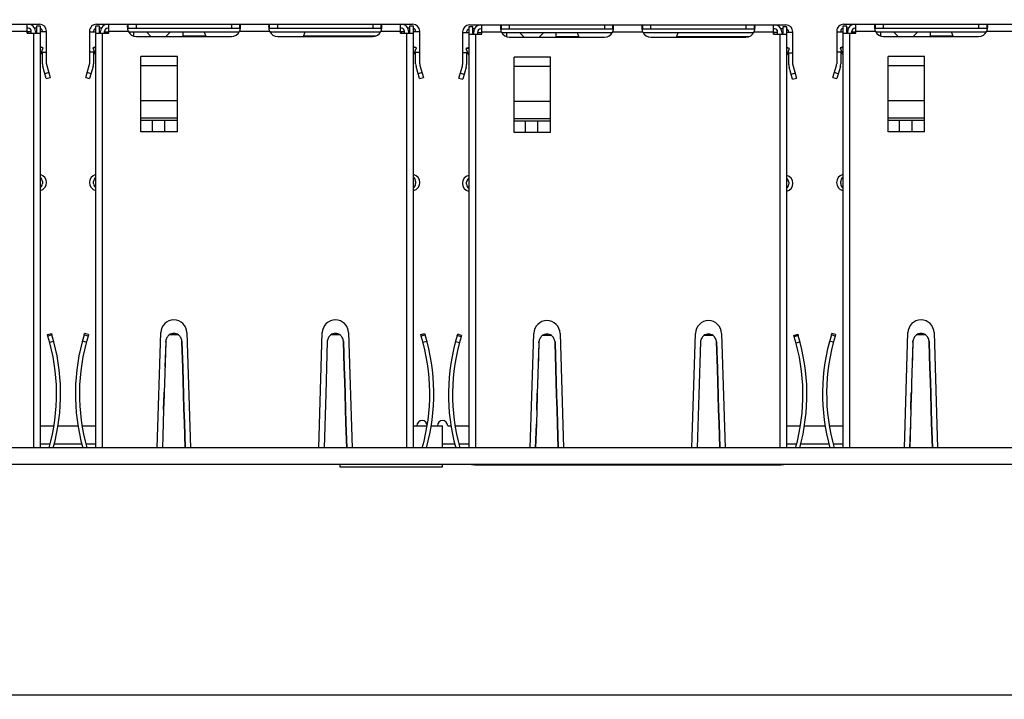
# Model space of a CAD drawing. Header units: millimetres. Extents: x 104 to 359, y 60 to 267.
# Tile 7 of 19: x 188 to 220, y 111 to 133. Entities that reach past the tile are written whole.
import ezdxf

# ---------------------------------------------------------------- set-up
doc = ezdxf.new("R2010")
doc.units = ezdxf.units.MM
doc.header["$LTSCALE"] = 23.1
doc.header["$PDMODE"] = 3
doc.header["$PDSIZE"] = 8
doc.layers.get('0').update_dxf_attribs({"linetype": 'CONTINUOUS'})
doc.layers.get('Defpoints').update_dxf_attribs({"linetype": 'CONTINUOUS'})
doc.layers.add('20_ALL_FEATURES', color=7, linetype='CONTINUOUS')
doc.layers.add('51__DRAFT_DIMS', color=7, linetype='CONTINUOUS')
doc.styles.get("Standard").update_dxf_attribs({"font": 'simfang.ttf'})
doc.dimstyles.new('DIMSTYLE_1', dxfattribs={"dimtxt": 3, "dimasz": 3, "dimexe": 2.5, "dimexo": 0.5, "dimgap": 0.75, "dimtad": 1, "dimdec": 1, "dimlfac": 1.5, "dimdsep": 46, "dimtxsty": 'STANDARD', "dimblk": '_FILLED', "dimblk1": '_FILLED', "dimblk2": '_FILLED', "dimcen": 0.09, "dimclrt": 3, "dimazin": 2, "dimtp": 0.3, "dimtm": 0.3, "dimtfac": 1, "dimtdec": 1, "dimtofl": 0, "dimtmove": 0, "dimatfit": 3, "dimldrblk": '_FILLED', "dimfxl": 1, "dimtolj": 1, "dimarcsym": 0})
doc.dimstyles.new('DIMSTYLE_2', dxfattribs={"dimtxt": 3, "dimasz": 3, "dimexe": 2.5, "dimexo": 0.5, "dimgap": 0.75, "dimtad": 1, "dimdec": 1, "dimlfac": 1.5, "dimdsep": 46, "dimtxsty": 'STANDARD', "dimblk": '_FILLED', "dimblk1": '_FILLED', "dimblk2": '_FILLED', "dimcen": 0.09, "dimclrt": 3, "dimazin": 2, "dimtp": 0.5, "dimtm": 0.5, "dimtfac": 1, "dimtdec": 1, "dimtofl": 0, "dimtmove": 0, "dimatfit": 3, "dimldrblk": '_FILLED', "dimfxl": 1, "dimtolj": 1, "dimarcsym": 0})

# ---------------------------------------------------------------- blocks, each defined once
blk = doc.blocks.new('_FILLED')
at = {"color": 0, "linetype": 'ByBlock'}
blk.add_solid([(0, 0), (-1, 0.167), (-1, -0.167)], dxfattribs=at)
blk = doc.blocks.new('*D1')
at = {"layer": '51__DRAFT_DIMS', "color": 0, "lineweight": -2}
for p, q in [((236.27, 149.732), (236.27, 101.198)), ((165.83, 110.852), (165.83, 101.198)), ((168.83, 103.698), (233.27, 103.698))]:
    blk.add_line(p, q, dxfattribs=at)
at = {"layer": 'Defpoints', "color": 0}
for p in [(236.27, 150.232), (165.83, 111.352), (236.27, 103.698)]:
    blk.add_point(p, dxfattribs=at)
at = {"layer": '51__DRAFT_DIMS', "color": 0, "linetype": 'ByBlock', "lineweight": -2, "xscale": 3, "yscale": 3, "zscale": 3}
for p, rotation in [((165.83, 103.698), 179.9999942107), ((236.27, 103.698), 359.9999942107)]:
    blk.add_blockref('_FILLED', p, dxfattribs=dict(at, rotation=rotation))
at = {"layer": '51__DRAFT_DIMS', "color": 3, "insert": (201.138, 108.448), "char_height": 3, "attachment_point": 2, "rotation": 360, "line_spacing_factor": 0.9}
blk.add_mtext('\\A1;\\A1;{\\fFZLanTingHei-R-GBK|b0|i0|c134|p2;\\H1.333333x;\\C0;105.7}', dxfattribs=at)
blk = doc.blocks.new('*D2')
at = {"layer": '51__DRAFT_DIMS', "color": 0, "lineweight": -2}
for p, q in [((236.27, 149.732), (236.27, 94.572)), ((162.17, 123.294), (162.17, 94.572)), ((165.17, 97.072), (233.27, 97.072))]:
    blk.add_line(p, q, dxfattribs=at)
at = {"layer": 'Defpoints', "color": 0}
for p in [(236.27, 150.232), (162.17, 123.794), (236.27, 97.072)]:
    blk.add_point(p, dxfattribs=at)
at = {"layer": '51__DRAFT_DIMS', "color": 0, "linetype": 'ByBlock', "lineweight": -2, "xscale": 3, "yscale": 3, "zscale": 3}
for p, rotation in [((162.17, 97.072), 179.9999942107), ((236.27, 97.072), 359.9999942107)]:
    blk.add_blockref('_FILLED', p, dxfattribs=dict(at, rotation=rotation))
at = {"layer": '51__DRAFT_DIMS', "color": 3, "insert": (199.209, 101.822), "char_height": 3, "attachment_point": 2, "rotation": 360, "line_spacing_factor": 0.9}
blk.add_mtext('\\A1;\\A1;{\\fFZLanTingHei-R-GBK|b0|i0|c134|p2;\\H1.333333x;\\C0;111.1}', dxfattribs=at)
blk = doc.blocks.new('*D3')
at = {"layer": '51__DRAFT_DIMS', "color": 0, "lineweight": -2}
for p, q in [((162.17, 123.294), (162.17, 87.538)), ((246.374, 118.376), (246.374, 87.538)), ((165.17, 90.038), (243.374, 90.038))]:
    blk.add_line(p, q, dxfattribs=at)
at = {"layer": 'Defpoints', "color": 0}
for p in [(162.17, 123.794), (246.374, 118.876), (246.374, 90.038)]:
    blk.add_point(p, dxfattribs=at)
at = {"layer": '51__DRAFT_DIMS', "color": 0, "linetype": 'ByBlock', "lineweight": -2, "xscale": 3, "yscale": 3, "zscale": 3}
for p, rotation in [((162.17, 90.038), 179.9999942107), ((246.374, 90.038), 359.9999942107)]:
    blk.add_blockref('_FILLED', p, dxfattribs=dict(at, rotation=rotation))
at = {"layer": '51__DRAFT_DIMS', "color": 3, "insert": (204.348, 94.788), "char_height": 3, "attachment_point": 2, "rotation": 360, "line_spacing_factor": 0.9}
blk.add_mtext('\\A1;\\A1;{\\fFZLanTingHei-R-GBK|b0|i0|c134|p2;\\H1.333333x;\\C0;126.3}', dxfattribs=at)
blk = doc.blocks.new('*D6')
at = {"layer": '51__DRAFT_DIMS', "color": 0, "lineweight": -2}
for p, q in [((224.258, 231.672), (258.414, 231.672)), ((255.914, 228.672), (255.914, 114.018)), ((166.864, 111.018), (258.414, 111.018))]:
    blk.add_line(p, q, dxfattribs=at)
at = {"layer": 'Defpoints', "color": 0}
for p in [(223.758, 231.672), (166.364, 111.018), (255.914, 111.018)]:
    blk.add_point(p, dxfattribs=at)
at = {"layer": '51__DRAFT_DIMS', "color": 0, "linetype": 'ByBlock', "lineweight": -2, "xscale": 3, "yscale": 3, "zscale": 3}
for p, rotation in [((255.914, 231.672), 89.99999421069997), ((255.914, 111.018), 269.9999942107)]:
    blk.add_blockref('_FILLED', p, dxfattribs=dict(at, rotation=rotation))
at = {"layer": '51__DRAFT_DIMS', "color": 3, "insert": (251.164, 171.339), "char_height": 3, "attachment_point": 2, "rotation": 90, "line_spacing_factor": 0.9}
blk.add_mtext('\\A1;\\A1;{\\fFZLanTingHei-R-GBK|b0|i0|c134|p2;\\H1.333333x;\\C0;181}', dxfattribs=at)

msp = doc.modelspace()

# ---------------------------------------------------------------- linework, layer by layer
at = {"layer": '20_ALL_FEATURES', "color": 0}
for p, q in [((177.8683, 133.1561), (188.3016, 133.1561)), ((187.9016, 132.8561), (187.9016, 133.1561)), ((187.9349, 133.0227), (187.9016, 133.0227)), ((188.2016, 133.0227), (188.1455, 133.0227)), ((188.3349, 133.0961), (188.2016, 133.0961)), ((188.2016, 133.0961), (188.2016, 132.8561)), ((188.3349, 119.1715), (188.3349, 133.0961)), ((190.2888, 133.0961), (190.1555, 133.0961)), ((190.1555, 133.0961), (190.1555, 119.1715)), ((190.1888, 133.1561), (200.6221, 133.1561)), ((190.2888, 132.8561), (190.2888, 133.0961)), ((190.3449, 133.0227), (190.2888, 133.0227)), ((190.5888, 133.0227), (190.5555, 133.0227)), ((190.5888, 132.8561), (190.5888, 133.1561)), ((191.236, 133.0227), (191.236, 133.1561)), ((191.236, 133.0227), (194.9083, 133.0227)), ((191.5055, 133.0227), (191.5055, 133.1561)), ((194.6388, 133.1561), (194.6388, 133.0227)), ((194.9083, 133.1561), (194.9083, 133.0227)), ((195.9026, 133.0227), (195.9026, 133.1561)), ((195.9026, 133.0227), (199.575, 133.0227)), ((196.1721, 133.0227), (196.1721, 133.1561)), ((199.3055, 133.1561), (199.3055, 133.0227)), ((199.575, 133.1561), (199.575, 133.0227)), ((200.2221, 132.8561), (200.2221, 133.1561)), ((200.2555, 133.0227), (200.2221, 133.0227)), ((200.5221, 133.0227), (200.466, 133.0227)), ((200.6555, 133.0961), (200.5221, 133.0961)), ((200.5221, 133.0961), (200.5221, 132.8561)), ((200.6555, 119.1715), (200.6555, 133.0961)), ((202.6058, 133.0726), (202.4724, 133.0726)), ((202.4724, 133.0726), (202.4724, 119.1715)), ((202.5058, 133.1325), (212.9391, 133.1325)), ((202.6058, 132.8326), (202.6058, 133.0726)), ((202.6619, 132.9992), (202.6058, 132.9992)), ((202.9058, 132.9992), (202.8724, 132.9992)), ((202.9058, 132.8326), (202.9058, 133.1325)), ((203.5529, 132.9992), (203.5529, 133.1325)), ((203.5529, 132.9992), (207.2253, 132.9992)), ((203.8224, 132.9992), (203.8224, 133.1325)), ((206.9558, 133.1325), (206.9558, 132.9992)), ((207.2253, 133.1325), (207.2253, 132.9992)), ((208.2196, 132.9992), (208.2196, 133.1325)), ((208.2196, 132.9992), (211.8919, 132.9992)), ((208.4891, 132.9992), (208.4891, 133.1325)), ((211.6224, 133.1325), (211.6224, 132.9992)), ((211.8919, 133.1325), (211.8919, 132.9992)), ((212.5391, 132.8326), (212.5391, 133.1325)), ((212.5724, 132.9992), (212.5391, 132.9992)), ((212.8391, 132.9992), (212.783, 132.9992)), ((212.9724, 133.0726), (212.8391, 133.0726)), ((212.8391, 133.0726), (212.8391, 132.8326)), ((212.9724, 119.1715), (212.9724, 133.0726)), ((214.9547, 133.0961), (214.8214, 133.0961)), ((214.8214, 133.0961), (214.8214, 119.1715)), ((214.8547, 133.1561), (225.2881, 133.1561)), ((214.9547, 132.8561), (214.9547, 133.0961)), ((215.0109, 133.0227), (214.9547, 133.0227)), ((215.2547, 133.0227), (215.2214, 133.0227)), ((215.2547, 132.8561), (215.2547, 133.1561)), ((215.9019, 133.0227), (215.9019, 133.1561)), ((215.9019, 133.0227), (219.5743, 133.0227)), ((216.1714, 133.0227), (216.1714, 133.1561)), ((219.3047, 133.1561), (219.3047, 133.0227)), ((219.5743, 133.1561), (219.5743, 133.0227)), ((187.2553, 132.9227), (187.9016, 132.9227)), ((187.9016, 132.9061), (187.9416, 132.9061)), ((188.0349, 132.9028), (187.9016, 132.9028)), ((187.9016, 132.8561), (188.3349, 132.8561)), ((188.0349, 132.8561), (188.0349, 132.9227)), ((188.1016, 132.8561), (188.1016, 119.1715)), ((188.1683, 132.9227), (188.1683, 132.8561)), ((188.2016, 132.9028), (188.1683, 132.9028)), ((188.5349, 132.9028), (188.3349, 132.9028)), ((188.4016, 132.9028), (188.4016, 132.9227)), ((188.5349, 131.8536), (188.5349, 132.9227)), ((189.9555, 132.9227), (189.9555, 131.8536)), ((189.9555, 132.9028), (190.1555, 132.9028)), ((190.0888, 132.9227), (190.0888, 132.9028)), ((190.1555, 132.8561), (190.5888, 132.8561)), ((190.2888, 132.9028), (190.3221, 132.9028)), ((190.3221, 132.8561), (190.3221, 132.9227)), ((190.3888, 119.1715), (190.3888, 132.8561)), ((190.4555, 132.8561), (190.4555, 132.9227)), ((190.4555, 132.9028), (190.5888, 132.9028)), ((190.5888, 132.9227), (191.2351, 132.9227)), ((191.2442, 132.9061), (194.9001, 132.9061)), ((191.3981, 132.7728), (191.4155, 132.7728)), ((191.4155, 132.7669), (191.4155, 132.9061)), ((191.5055, 132.7528), (194.6388, 132.7528)), ((191.8321, 132.9061), (191.9855, 132.7528)), ((192.4788, 132.7528), (192.6321, 132.9061)), ((193.0488, 132.7528), (193.0488, 132.9061)), ((193.0488, 132.7728), (193.7888, 132.7728)), ((193.7388, 132.9061), (193.7963, 132.7528)), ((194.9092, 132.9227), (195.9018, 132.9227)), ((195.9109, 132.9061), (199.5667, 132.9061)), ((196.1721, 132.7528), (199.3055, 132.7528)), ((197.0146, 132.7528), (197.0721, 132.9061)), ((197.0221, 132.7728), (199.4128, 132.7728)), ((199.5758, 132.9227), (200.2221, 132.9227)), ((200.2221, 132.9061), (200.2621, 132.9061)), ((200.3555, 132.9028), (200.2221, 132.9028)), ((200.2221, 132.8561), (200.6555, 132.8561)), ((200.3555, 132.8561), (200.3555, 132.9227)), ((200.4221, 132.8561), (200.4221, 119.1715)), ((200.4888, 132.9227), (200.4888, 132.8561)), ((200.5221, 132.9028), (200.4888, 132.9028)), ((200.8555, 132.9028), (200.6555, 132.9028)), ((200.7221, 132.9028), (200.7221, 132.9227)), ((200.8555, 131.8536), (200.8555, 132.9227)), ((202.2724, 132.8992), (202.2724, 131.8301)), ((202.2724, 132.8792), (202.4724, 132.8792)), ((202.4058, 132.8992), (202.4058, 132.8792)), ((202.4724, 132.8326), (202.9058, 132.8326)), ((202.6058, 132.8792), (202.6391, 132.8792)), ((202.6391, 132.8326), (202.6391, 132.8992)), ((202.7058, 119.1715), (202.7058, 132.8326)), ((202.7724, 132.8326), (202.7724, 132.8992)), ((202.7724, 132.8792), (202.9058, 132.8792)), ((202.9058, 132.8992), (203.5521, 132.8992)), ((203.5612, 132.8826), (207.217, 132.8826)), ((203.7151, 132.7492), (203.7324, 132.7492)), ((203.7324, 132.7433), (203.7324, 132.8826)), ((203.8224, 132.7292), (206.9558, 132.7292)), ((204.1491, 132.8826), (204.3024, 132.7292)), ((204.7958, 132.7292), (204.9491, 132.8826)), ((205.3658, 132.7292), (205.3658, 132.8826)), ((205.3658, 132.7492), (206.1058, 132.7492)), ((206.0558, 132.8826), (206.1133, 132.7292)), ((207.2261, 132.8992), (208.2187, 132.8992)), ((208.2278, 132.8826), (211.8837, 132.8826)), ((208.4891, 132.7292), (211.6224, 132.7292)), ((209.3316, 132.7292), (209.3891, 132.8826)), ((209.3391, 132.7492), (211.7298, 132.7492)), ((211.8928, 132.8992), (212.5391, 132.8992)), ((212.5391, 132.8826), (212.5791, 132.8826)), ((212.6724, 132.8792), (212.5391, 132.8792)), ((212.5391, 132.8326), (212.9724, 132.8326)), ((212.6724, 132.8326), (212.6724, 132.8992)), ((212.7391, 132.8326), (212.7391, 119.1715)), ((212.8058, 132.8992), (212.8058, 132.8326)), ((212.8391, 132.8792), (212.8058, 132.8792)), ((213.1724, 132.8792), (212.9724, 132.8792)), ((213.0391, 132.8792), (213.0391, 132.8992)), ((213.1724, 131.8301), (213.1724, 132.8992)), ((214.6214, 132.9227), (214.6214, 131.8536)), ((214.6214, 132.9028), (214.8214, 132.9028)), ((214.7547, 132.9227), (214.7547, 132.9028)), ((214.8214, 132.8561), (215.2547, 132.8561)), ((214.9547, 132.9028), (214.9881, 132.9028)), ((214.9881, 132.8561), (214.9881, 132.9227)), ((215.0547, 119.1715), (215.0547, 132.8561)), ((215.1214, 132.8561), (215.1214, 132.9227)), ((215.1214, 132.9028), (215.2547, 132.9028)), ((215.2547, 132.9227), (215.9011, 132.9227)), ((215.9101, 132.9061), (219.566, 132.9061)), ((216.0641, 132.7728), (216.0814, 132.7728)), ((216.0814, 132.7669), (216.0814, 132.9061)), ((216.1714, 132.7528), (219.3047, 132.7528)), ((216.4981, 132.9061), (216.6514, 132.7528)), ((217.1447, 132.7528), (217.2981, 132.9061)), ((217.7147, 132.7528), (217.7147, 132.9061)), ((217.7147, 132.7728), (218.4547, 132.7728)), ((218.4047, 132.9061), (218.4622, 132.7528)), ((219.5751, 132.9227), (220.5677, 132.9227)), ((188.4254, 132.3732), (188.3349, 132.4094)), ((188.4254, 132.3732), (188.3349, 132.388)), ((188.3349, 132.1471), (188.4254, 132.3732)), ((188.4254, 132.3732), (188.3352, 132.388)), ((190.1555, 132.4094), (190.065, 132.3732)), ((190.065, 132.3732), (190.1555, 132.388)), ((190.065, 132.3732), (190.1555, 132.1471)), ((200.7459, 132.3732), (200.6555, 132.4094)), ((200.7459, 132.3732), (200.6555, 132.388)), ((200.6555, 132.1471), (200.7459, 132.3732)), ((200.7459, 132.3732), (200.6557, 132.388)), ((202.4724, 132.3859), (202.382, 132.3497)), ((202.382, 132.3497), (202.4724, 132.3644)), ((202.382, 132.3497), (202.4724, 132.1235)), ((213.0629, 132.3497), (212.9724, 132.3859)), ((213.0629, 132.3497), (212.9724, 132.3644)), ((212.9724, 132.1235), (213.0629, 132.3497)), ((213.0629, 132.3497), (212.9727, 132.3644)), ((214.8214, 132.4094), (214.7309, 132.3732)), ((214.7309, 132.3732), (214.8214, 132.388)), ((214.7309, 132.3732), (214.8214, 132.1471)), ((188.3706, 132.2361), (188.5349, 132.2361)), ((188.4016, 131.8536), (188.4016, 132.2361)), ((190.1198, 132.2361), (189.9555, 132.2361)), ((190.0888, 132.2361), (190.0888, 131.8536)), ((192.8555, 132.0918), (191.6555, 132.0918)), ((191.6555, 129.6028), (191.6555, 132.0918)), ((192.8555, 129.6028), (192.8555, 132.0918)), ((200.6911, 132.2361), (200.8555, 132.2361)), ((200.7221, 131.8536), (200.7221, 132.2361)), ((202.4368, 132.2126), (202.2724, 132.2126)), ((202.4058, 132.2126), (202.4058, 131.8301)), ((205.1724, 132.0683), (203.9724, 132.0683)), ((203.9724, 129.5792), (203.9724, 132.0683)), ((205.1724, 129.5792), (205.1724, 132.0683)), ((213.0081, 132.2126), (213.1724, 132.2126)), ((213.0391, 131.8301), (213.0391, 132.2126)), ((214.7858, 132.2361), (214.6214, 132.2361)), ((214.7547, 132.2361), (214.7547, 131.8536)), ((217.5214, 132.0918), (216.3214, 132.0918)), ((216.3214, 129.6028), (216.3214, 132.0918)), ((217.5214, 129.6028), (217.5214, 132.0918)), ((188.5302, 131.3616), (188.4147, 131.761)), ((188.5428, 131.7981), (188.6583, 131.3986)), ((189.8321, 131.3986), (189.9476, 131.7981)), ((190.0757, 131.761), (189.9602, 131.3616)), ((191.6555, 131.7965), (192.8555, 131.7965)), ((200.8507, 131.3616), (200.7352, 131.761)), ((200.8633, 131.7981), (200.9788, 131.3986)), ((202.1491, 131.3751), (202.2646, 131.7745)), ((202.3927, 131.7375), (202.2772, 131.338)), ((203.9724, 131.773), (205.1724, 131.773)), ((213.1677, 131.338), (213.0522, 131.7375)), ((213.1803, 131.7745), (213.2958, 131.3751)), ((214.4981, 131.3986), (214.6135, 131.7981)), ((214.7416, 131.761), (214.6262, 131.3616)), ((216.3214, 131.7965), (217.5214, 131.7965)), ((188.612, 131.5587), (188.4839, 131.5217)), ((188.5302, 131.3616), (188.6583, 131.3986)), ((189.8321, 131.3986), (189.9602, 131.3616)), ((190.0065, 131.5217), (189.8784, 131.5587)), ((200.9325, 131.5587), (200.8044, 131.5217)), ((200.8507, 131.3616), (200.9788, 131.3986)), ((202.1491, 131.3751), (202.2772, 131.338)), ((202.3235, 131.4981), (202.1954, 131.5352)), ((213.2495, 131.5352), (213.1214, 131.4981)), ((213.1677, 131.338), (213.2958, 131.3751)), ((214.4981, 131.3986), (214.6262, 131.3616)), ((214.6724, 131.5217), (214.5444, 131.5587)), ((192.8555, 130.6243), (191.6555, 130.6243)), ((205.1724, 130.6007), (203.9724, 130.6007)), ((217.5214, 130.6243), (216.3214, 130.6243)), ((191.6555, 130.0694), (192.8555, 130.0694)), ((203.9724, 130.0459), (205.1724, 130.0459)), ((216.3214, 130.0694), (217.5214, 130.0694)), ((192.8555, 129.9806), (191.6555, 129.9806)), ((192.0321, 129.6028), (192.0321, 129.9806)), ((192.4321, 129.9806), (192.4321, 129.6028)), ((205.1724, 129.957), (203.9724, 129.957)), ((204.3491, 129.5792), (204.3491, 129.957)), ((204.7491, 129.957), (204.7491, 129.5792)), ((217.5214, 129.9806), (216.3214, 129.9806)), ((216.6981, 129.6028), (216.6981, 129.9806)), ((217.0981, 129.9806), (217.0981, 129.6028)), ((192.8555, 129.6028), (191.6555, 129.6028)), ((205.1724, 129.5792), (203.9724, 129.5792)), ((217.5214, 129.6028), (216.3214, 129.6028)), ((188.4016, 127.9628), (188.4016, 127.8961)), ((190.0888, 127.8961), (190.0888, 127.9628)), ((200.7221, 127.9628), (200.7221, 127.8961)), ((202.4058, 127.8726), (202.4058, 127.9392)), ((213.0391, 127.9392), (213.0391, 127.8726)), ((214.7547, 127.8961), (214.7547, 127.9628)), ((188.5701, 122.9104), (188.6977, 122.9493)), ((188.5843, 122.8639), (188.5701, 122.9104)), ((188.7118, 122.9028), (188.5843, 122.8639)), ((188.6977, 122.9493), (188.7118, 122.9028)), ((189.7786, 122.9028), (189.7927, 122.9493)), ((189.9061, 122.8639), (189.7786, 122.9028)), ((189.9203, 122.9104), (189.7927, 122.9493)), ((189.9203, 122.9104), (189.9061, 122.8639)), ((192.1893, 119.1715), (192.3055, 122.9759)), ((192.8923, 122.9028), (192.5853, 122.9028)), ((193.1721, 122.9759), (193.2883, 119.1715)), ((197.5226, 119.1715), (197.6389, 122.9759)), ((198.2256, 122.9028), (197.9186, 122.9028)), ((198.5054, 122.9759), (198.6216, 119.1715)), ((200.8907, 122.9104), (201.0182, 122.9493)), ((200.9048, 122.8639), (200.8907, 122.9104)), ((201.0324, 122.9028), (200.9048, 122.8639)), ((201.0182, 122.9493), (201.0324, 122.9028)), ((202.0955, 122.8792), (202.1097, 122.9257)), ((202.2231, 122.8404), (202.0955, 122.8792)), ((202.2372, 122.8869), (202.1097, 122.9257)), ((202.2372, 122.8869), (202.2231, 122.8404)), ((204.507, 119.1715), (204.6225, 122.9524)), ((205.2093, 122.8792), (204.9022, 122.8792)), ((205.489, 122.9524), (205.6046, 119.1715)), ((209.8403, 119.1715), (209.9558, 122.9524)), ((210.5426, 122.8792), (210.2356, 122.8792)), ((210.8224, 122.9524), (210.9379, 119.1715)), ((213.2076, 122.8869), (213.3352, 122.9257)), ((213.2218, 122.8404), (213.2076, 122.8869)), ((213.3493, 122.8792), (213.2218, 122.8404)), ((213.3352, 122.9257), (213.3493, 122.8792)), ((214.4445, 122.9028), (214.4587, 122.9493)), ((214.572, 122.8639), (214.4445, 122.9028)), ((214.5862, 122.9104), (214.4587, 122.9493)), ((214.5862, 122.9104), (214.572, 122.8639)), ((216.8552, 119.1715), (216.9715, 122.9759)), ((217.5583, 122.9028), (217.2512, 122.9028)), ((217.838, 122.9759), (217.9543, 119.1715)), ((188.6418, 122.6641), (188.7705, 122.6989)), ((189.8486, 122.6641), (189.7199, 122.6989)), ((192.4711, 122.6641), (192.4291, 121.2937)), ((192.4711, 122.6643), (192.4461, 121.8467)), ((192.4711, 122.6641), (192.4721, 122.6989)), ((192.4721, 122.6989), (192.4711, 122.6643)), ((193.0055, 122.6989), (193.0065, 122.6641)), ((193.0065, 122.6643), (193.0056, 122.6955)), ((193.0323, 121.8209), (193.0065, 122.6643)), ((193.0065, 122.6641), (193.0323, 121.8209)), ((197.8055, 122.6989), (197.7522, 120.9592)), ((198.3388, 122.6989), (198.3656, 121.8209)), ((198.3388, 122.6989), (198.3389, 122.6955)), ((198.3656, 121.8209), (198.3389, 122.6955)), ((200.9623, 122.6641), (201.091, 122.6989)), ((202.1656, 122.6406), (202.0369, 122.6753)), ((204.788, 122.6406), (204.7461, 121.2701)), ((204.788, 122.6408), (204.763, 121.8232)), ((204.788, 122.6406), (204.7891, 122.6753)), ((204.7891, 122.6753), (204.788, 122.6408)), ((205.3224, 122.6753), (205.3235, 122.6406)), ((205.3235, 122.6408), (205.3225, 122.672)), ((205.3493, 121.7974), (205.3235, 122.6408)), ((205.3235, 122.6406), (205.3493, 121.7974)), ((210.1224, 122.6753), (210.0692, 120.9357)), ((210.6558, 122.6753), (210.6826, 121.7974)), ((210.6558, 122.6753), (210.6559, 122.672)), ((210.6826, 121.7974), (210.6559, 122.672)), ((213.2793, 122.6406), (213.408, 122.6753)), ((214.5145, 122.6641), (214.3859, 122.6989)), ((217.137, 122.6641), (217.0951, 121.2937)), ((217.137, 122.6643), (217.112, 121.8467)), ((217.137, 122.6641), (217.1381, 122.6989)), ((217.1381, 122.6989), (217.137, 122.6643)), ((217.6714, 122.6989), (217.6725, 122.6641)), ((217.6725, 122.6643), (217.6715, 122.6955)), ((217.6983, 121.8209), (217.6725, 122.6643)), ((217.6725, 122.6641), (217.6983, 121.8209)), ((193.0323, 121.8209), (193.0468, 121.3489)), ((193.0467, 121.349), (193.0323, 121.8209)), ((198.3656, 121.8209), (198.3801, 121.3489)), ((198.3801, 121.349), (198.3656, 121.8209)), ((205.3493, 121.7974), (205.3637, 121.3253)), ((205.3637, 121.3254), (205.3493, 121.7974)), ((210.6826, 121.7974), (210.6971, 121.3253)), ((210.697, 121.3254), (210.6826, 121.7974)), ((217.6983, 121.8209), (217.7127, 121.3489)), ((217.7127, 121.349), (217.6983, 121.8209)), ((192.4291, 121.2937), (192.4203, 121.0063)), ((192.4292, 121.2938), (192.4204, 121.0063)), ((193.0587, 120.9592), (193.0467, 121.349)), ((193.0587, 120.9592), (193.0468, 121.3489)), ((193.0468, 121.3489), (193.0587, 120.9592)), ((198.392, 120.9592), (198.3801, 121.349)), ((198.392, 120.9592), (198.3801, 121.3489)), ((198.3801, 121.3489), (198.392, 120.9592)), ((204.7461, 121.2702), (204.7373, 120.9828)), ((204.7461, 121.2701), (204.7373, 120.9828)), ((205.3757, 120.9357), (205.3637, 121.3254)), ((205.3757, 120.9357), (205.3637, 121.3253)), ((205.3637, 121.3253), (205.3757, 120.9357)), ((210.709, 120.9357), (210.697, 121.3254)), ((210.709, 120.9357), (210.6971, 121.3253)), ((210.6971, 121.3253), (210.709, 120.9357)), ((217.0951, 121.2937), (217.0863, 121.0063)), ((217.0951, 121.2937), (217.0863, 121.0063)), ((217.7246, 120.9592), (217.7127, 121.349)), ((217.7246, 120.9592), (217.7127, 121.3489)), ((217.7127, 121.3489), (217.7246, 120.9592)), ((192.4031, 120.4437), (192.4189, 120.9592)), ((192.4203, 121.0063), (192.4173, 120.9072)), ((192.4204, 121.0063), (192.4173, 120.9072)), ((192.4189, 120.9592), (192.4203, 121.0063)), ((193.074, 120.4607), (193.0587, 120.9592)), ((193.0587, 120.9592), (193.0601, 120.9122)), ((193.0603, 120.9072), (193.0587, 120.9592)), ((197.7522, 120.9592), (197.6974, 119.1715)), ((198.4073, 120.4607), (198.392, 120.9592)), ((198.392, 120.9592), (198.3935, 120.9122)), ((198.3936, 120.9072), (198.392, 120.9592)), ((204.7201, 120.4201), (204.7359, 120.9357)), ((204.7373, 120.9828), (204.7343, 120.8837)), ((204.7373, 120.9828), (204.7343, 120.8837)), ((204.7359, 120.9357), (204.7373, 120.9828)), ((205.3909, 120.4372), (205.3757, 120.9357)), ((205.3757, 120.9357), (205.3771, 120.8886)), ((205.3773, 120.8837), (205.3757, 120.9357)), ((210.0692, 120.9357), (210.0151, 119.1715)), ((210.7243, 120.4372), (210.709, 120.9357)), ((210.709, 120.9357), (210.7104, 120.8886)), ((210.7106, 120.8837), (210.709, 120.9357)), ((217.069, 120.4437), (217.0848, 120.9592)), ((217.0863, 121.0063), (217.0833, 120.9072)), ((217.0863, 121.0063), (217.0833, 120.9072)), ((217.0848, 120.9592), (217.0863, 121.0063)), ((217.7399, 120.4607), (217.7246, 120.9592)), ((217.7246, 120.9592), (217.7261, 120.9122)), ((217.7262, 120.9072), (217.7246, 120.9592)), ((192.4173, 120.9072), (192.4031, 120.4437)), ((192.4173, 120.9072), (192.4031, 120.4436)), ((193.0601, 120.9122), (193.074, 120.4608)), ((198.3935, 120.9122), (198.4073, 120.4609)), ((204.7343, 120.8837), (204.7201, 120.4201)), ((204.7343, 120.8837), (204.7201, 120.42)), ((205.3771, 120.8886), (205.3909, 120.4373)), ((210.7104, 120.8886), (210.7243, 120.4373)), ((217.0833, 120.9072), (217.069, 120.4437)), ((217.0833, 120.9072), (217.069, 120.4436)), ((217.7261, 120.9122), (217.7399, 120.4608)), ((192.4031, 120.4437), (192.389, 119.9848)), ((192.4031, 120.4436), (192.389, 119.9847)), ((193.074, 120.4608), (193.0882, 119.9973)), ((193.0882, 119.9973), (193.074, 120.4607)), ((198.4073, 120.4609), (198.4215, 119.9973)), ((198.4215, 119.9973), (198.4073, 120.4607)), ((204.7201, 120.4201), (204.706, 119.9612)), ((204.7201, 120.42), (204.706, 119.9612)), ((205.3909, 120.4373), (205.4051, 119.9738)), ((205.4051, 119.9737), (205.3909, 120.4372)), ((210.7243, 120.4373), (210.7385, 119.9738)), ((210.7385, 119.9737), (210.7243, 120.4372)), ((217.069, 120.4437), (217.055, 119.9848)), ((217.069, 120.4436), (217.055, 119.9847)), ((217.7399, 120.4608), (217.7541, 119.9973)), ((217.7541, 119.9973), (217.7399, 120.4607)), ((192.389, 119.9848), (192.3641, 119.1715)), ((192.389, 119.9847), (192.3643, 119.1775)), ((193.0882, 119.9973), (193.1135, 119.1715)), ((193.1135, 119.1712), (193.0882, 119.9973)), ((198.4215, 119.9973), (198.4468, 119.1715)), ((198.4468, 119.1712), (198.4215, 119.9973)), ((204.6818, 119.1715), (204.706, 119.9612)), ((204.706, 119.9612), (204.6818, 119.1711)), ((205.4051, 119.9738), (205.4298, 119.1715)), ((205.4297, 119.1711), (205.4051, 119.9737)), ((210.7385, 119.9738), (210.7631, 119.1715)), ((210.7631, 119.1711), (210.7385, 119.9737)), ((217.055, 119.9848), (217.03, 119.1715)), ((217.055, 119.9847), (217.0302, 119.1775)), ((217.7541, 119.9973), (217.7794, 119.1715)), ((217.7794, 119.1712), (217.7541, 119.9973)), ((188.3349, 119.9049), (188.7809, 119.9049)), ((188.916, 119.9049), (189.5744, 119.9049)), ((189.7096, 119.9049), (190.1555, 119.9049)), ((200.6555, 119.9049), (201.1014, 119.9049)), ((201.2365, 119.9049), (201.6103, 119.9049)), ((201.6103, 119.1715), (201.6103, 119.9049)), ((201.7797, 119.9049), (201.8874, 119.9049)), ((202.0226, 119.9049), (202.4724, 119.9049)), ((212.9724, 119.9049), (213.4223, 119.9049)), ((213.5575, 119.9049), (214.2403, 119.9049)), ((214.3755, 119.9049), (214.8214, 119.9049)), ((188.3349, 119.3048), (188.6535, 119.3048)), ((188.7913, 119.3048), (189.6991, 119.3048)), ((189.8369, 119.3048), (190.1555, 119.3048)), ((201.6103, 119.3048), (202.0099, 119.3048)), ((202.1477, 119.3048), (202.4724, 119.3048)), ((212.9724, 119.3048), (213.2971, 119.3048)), ((213.435, 119.3048), (214.3651, 119.3048)), ((214.5029, 119.3048), (214.8214, 119.3048)), ((242.9739, 119.1715), (166.4972, 119.1715)), ((192.3643, 119.1775), (192.3641, 119.1712)), ((217.0302, 119.1775), (217.03, 119.1712)), ((166.4972, 118.6382), (242.9739, 118.6382)), ((201.6103, 118.5503), (201.6103, 118.6382)), ((202.7724, 118.6126), (202.7724, 118.6382)), ((204.6558, 118.6382), (204.6558, 118.6126)), ((205.4558, 118.6126), (205.4558, 118.6382)), ((209.9891, 118.6382), (209.9891, 118.6126)), ((210.7891, 118.6126), (210.7891, 118.6382)), ((212.6724, 118.6382), (212.6724, 118.6126)), ((198.2237, 118.6361), (198.2237, 118.5503)), ((198.2237, 118.5503), (201.6103, 118.5503)), ((202.7058, 118.6126), (212.7391, 118.6126))]:
    msp.add_line(p, q, dxfattribs=at)
for centre, radius, start, end in [((187.9349, 132.9227), 0.2333, 359.99999, 89.99999), ((187.9349, 132.9227), 0.1, 359.99999, 89.99999), ((188.3016, 132.9227), 0.2333, 359.99999, 89.99999), ((188.3016, 132.9227), 0.1, 359.99999, 70.47068), ((190.1888, 132.9227), 0.2333, 89.99999, 179.99999), ((190.1888, 132.9227), 0.1, 109.52931, 179.99999), ((190.5555, 132.9227), 0.2333, 89.99999, 179.99999), ((190.5555, 132.9227), 0.1, 89.99999, 179.99999), ((191.9865, 133.1093), 0.7737, 186.41306, 187.04821), ((194.1575, 133.1093), 0.774, 352.94529, 353.58794), ((196.6532, 133.1093), 0.7737, 186.41306, 187.04821), ((198.8242, 133.1093), 0.774, 352.94529, 353.58794), ((200.2555, 132.9227), 0.2333, 359.99999, 89.99999), ((200.2555, 132.9227), 0.1, 359.99999, 89.99999), ((200.6221, 132.9227), 0.2333, 359.99999, 89.99999), ((200.6221, 132.9227), 0.1, 359.99999, 70.47068), ((202.5058, 132.8992), 0.2333, 89.99999, 179.99999), ((202.5058, 132.8992), 0.1, 109.52931, 179.99999), ((202.8724, 132.8992), 0.2333, 89.99999, 179.99999), ((202.8724, 132.8992), 0.1, 89.99999, 179.99999), ((204.3035, 133.0857), 0.7737, 186.41306, 187.04821), ((206.4745, 133.0857), 0.774, 352.94529, 353.58794), ((208.9702, 133.0857), 0.7737, 186.41306, 187.04821), ((211.1411, 133.0857), 0.774, 352.94529, 353.58794), ((212.5724, 132.8992), 0.2333, 359.99999, 89.99999), ((212.5724, 132.8992), 0.1, 359.99999, 89.99999), ((212.9391, 132.8992), 0.2333, 359.99999, 89.99999), ((212.9391, 132.8992), 0.1, 359.99999, 70.47068), ((214.8547, 132.9227), 0.2333, 89.99999, 179.99999), ((214.8547, 132.9227), 0.1, 109.52931, 179.99999), ((215.2214, 132.9227), 0.2333, 89.99999, 179.99999), ((215.2214, 132.9227), 0.1, 89.99999, 179.99999), ((216.6525, 133.1092), 0.7737, 186.41306, 187.04821), ((218.8234, 133.1093), 0.774, 352.94529, 353.58794), ((191.5055, 133.0528), 0.3, 205.68628, 269.99999), ((194.6388, 133.0528), 0.3, 269.99999, 334.31371), ((196.1721, 133.0528), 0.3, 205.68628, 269.99999), ((199.3055, 133.0528), 0.3, 269.99999, 334.31371), ((203.8224, 133.0292), 0.3, 205.68628, 269.99999), ((206.9558, 133.0292), 0.3, 269.99999, 334.31371), ((208.4891, 133.0292), 0.3, 205.68628, 269.99999), ((211.6224, 133.0292), 0.3, 269.99999, 334.31371), ((216.1714, 133.0528), 0.3, 205.68628, 269.99999), ((219.3047, 133.0528), 0.3, 269.99999, 334.31371), ((188.7349, 131.8536), 0.3333, 179.99999, 196.12249), ((188.7349, 131.8536), 0.2, 179.99999, 196.12249), ((189.7555, 131.8536), 0.2, 343.87749, 359.99999), ((189.7555, 131.8536), 0.3333, 343.87749, 359.99999), ((201.0555, 131.8536), 0.3333, 179.99999, 196.12249), ((201.0555, 131.8536), 0.2, 179.99999, 196.12249), ((202.0724, 131.8301), 0.2, 343.87749, 359.99999), ((202.0724, 131.8301), 0.3333, 343.87749, 359.99999), ((213.3724, 131.8301), 0.3333, 179.99999, 196.12249), ((213.3724, 131.8301), 0.2, 179.99999, 196.12249), ((214.4214, 131.8536), 0.2, 343.87749, 359.99999), ((214.4214, 131.8536), 0.3333, 343.87749, 359.99999), ((188.2349, 127.9628), 0.1667, 359.99999, 53.1301), ((188.2682, 127.9281), 0.2709, 284.3546, 75.64579), ((190.2222, 127.9281), 0.2709, 104.3546, 255.64579), ((190.2555, 127.9628), 0.1667, 126.86989, 179.99999), ((200.5555, 127.9628), 0.1667, 359.99999, 53.1301), ((200.5888, 127.9281), 0.2709, 284.3546, 75.64579), ((202.5391, 127.9046), 0.2709, 104.3546, 255.64579), ((202.5724, 127.9392), 0.1667, 126.86989, 179.99999), ((212.8724, 127.9392), 0.1667, 359.99999, 53.1301), ((212.9057, 127.9046), 0.2709, 284.3546, 75.64579), ((214.8881, 127.9281), 0.2709, 104.3546, 255.64579), ((214.9214, 127.9628), 0.1667, 126.86989, 179.99999), ((188.2349, 127.8961), 0.1667, 306.86989, 359.99999), ((190.2555, 127.8961), 0.1667, 179.99999, 233.1301), ((200.5555, 127.8961), 0.1667, 306.86989, 359.99999), ((202.5724, 127.8726), 0.1667, 179.99999, 233.1301), ((212.8724, 127.8726), 0.1667, 306.86989, 359.99999), ((214.9214, 127.8961), 0.1667, 179.99999, 233.1301), ((192.7388, 122.9627), 0.4335, 1.75035, 178.24964), ((198.0721, 122.9627), 0.4335, 1.75035, 178.24964), ((205.0558, 122.9391), 0.4335, 1.75035, 178.24964), ((210.3891, 122.9391), 0.4335, 1.75035, 178.24964), ((217.4047, 122.9626), 0.4335, 1.75035, 178.24964), ((182.3348, 120.9592), 6.5333, 344.11886, 16.94999), ((182.3348, 120.9592), 6.6667, 344.44311, 16.94999), ((196.1556, 120.9592), 6.6667, 163.04999, 195.55689), ((196.1556, 120.9592), 6.5333, 163.04999, 195.88111), ((194.6553, 120.9592), 6.5333, 344.11886, 16.94999), ((194.6553, 120.9592), 6.6667, 344.44311, 16.94999), ((208.4726, 120.9357), 6.6667, 163.04999, 195.34772), ((206.9723, 120.9357), 6.6667, 344.65229, 16.94999), ((220.8216, 120.9592), 6.6667, 163.04999, 195.55689), ((220.8216, 120.9592), 6.5333, 163.04999, 195.88111), ((208.4726, 120.9357), 6.5333, 163.04999, 195.66767), ((206.9723, 120.9357), 6.5333, 344.33232, 16.94999), ((200.933, 119.9049), 0.1693, 359.99999, 179.99999), ((201.6103, 119.9049), 0.1693, 359.99999, 179.99999), ((202.7058, 119.2792), 0.6667, 254.1361, 269.99999), ((202.7058, 118.8459), 0.2333, 243.08537, 269.99999), ((212.7391, 119.2792), 0.6667, 269.99999, 285.86283), ((212.7391, 118.8459), 0.2333, 269.99999, 296.91462)]:
    msp.add_arc(centre, radius, start, end, dxfattribs=at)
for points, knots in [([(191.2137, 133.0865), (191.2137, 133.0964), (191.2143, 133.1138), (191.2175, 133.1339), (191.222, 133.1456), (191.2266, 133.153), (191.2324, 133.1561), (191.236, 133.1561)], [0, 0, 0, 0, 0.3821981, 0.6691436, 0.7770595, 0.8638958, 1, 1, 1, 1]), ([(191.2177, 133.0228), (191.217, 133.0286), (191.2149, 133.0497), (191.2137, 133.071), (191.2137, 133.0865)], [0, 0, 0, 0, 0.2713048, 1, 1, 1, 1]), ([(191.2187, 133.0143), (191.2205, 133.017), (191.2258, 133.0217), (191.2326, 133.0227), (191.236, 133.0227)], [0, 0, 0, 0, 0.4911274, 1, 1, 1, 1]), ([(191.2351, 132.9227), (191.2333, 132.9305), (191.2266, 132.9608), (191.2215, 132.9914), (191.2187, 133.0143)], [0, 0, 0, 0, 0.2557547, 1, 1, 1, 1]), ([(194.9083, 133.1561), (194.9119, 133.1561), (194.9177, 133.153), (194.9222, 133.1456), (194.9268, 133.1339), (194.9299, 133.1138), (194.9306, 133.0964), (194.9306, 133.0865)], [0, 0, 0, 0, 0.1361045, 0.2229427, 0.3308609, 0.6178146, 1, 1, 1, 1]), ([(194.9083, 133.0227), (194.9117, 133.0227), (194.9185, 133.0217), (194.9238, 133.0169), (194.9256, 133.0142)], [0, 0, 0, 0, 0.5086372, 1, 1, 1, 1]), ([(194.9256, 133.0142), (194.9247, 133.0068), (194.9204, 132.9761), (194.9146, 132.9456), (194.9092, 132.9227)], [0, 0, 0, 0, 0.2412929, 1, 1, 1, 1]), ([(194.9306, 133.0865), (194.9306, 133.0817), (194.9302, 133.0604), (194.9285, 133.0392), (194.9266, 133.0228)], [0, 0, 0, 0, 0.2270785, 1, 1, 1, 1]), ([(195.8804, 133.0865), (195.8804, 133.0964), (195.881, 133.1138), (195.8841, 133.1339), (195.8887, 133.1456), (195.8932, 133.153), (195.8991, 133.1561), (195.9026, 133.1561)], [0, 0, 0, 0, 0.3821981, 0.6691436, 0.7770595, 0.8638958, 1, 1, 1, 1]), ([(195.8843, 133.0228), (195.8837, 133.0286), (195.8815, 133.0497), (195.8804, 133.071), (195.8804, 133.0865)], [0, 0, 0, 0, 0.2713048, 1, 1, 1, 1]), ([(195.9018, 132.9227), (195.9, 132.9305), (195.8933, 132.9608), (195.8882, 132.9914), (195.8853, 133.0143)], [0, 0, 0, 0, 0.2557547, 1, 1, 1, 1]), ([(195.8854, 133.0143), (195.8872, 133.017), (195.8924, 133.0217), (195.8993, 133.0227), (195.9026, 133.0227)], [0, 0, 0, 0, 0.4911274, 1, 1, 1, 1]), ([(199.575, 133.1561), (199.5785, 133.1561), (199.5843, 133.153), (199.5889, 133.1456), (199.5935, 133.1339), (199.5966, 133.1138), (199.5972, 133.0964), (199.5972, 133.0865)], [0, 0, 0, 0, 0.1361045, 0.2229427, 0.3308609, 0.6178146, 1, 1, 1, 1]), ([(199.575, 133.0227), (199.5784, 133.0227), (199.5852, 133.0217), (199.5904, 133.0169), (199.5922, 133.0142)], [0, 0, 0, 0, 0.5086372, 1, 1, 1, 1]), ([(199.5923, 133.0142), (199.5913, 133.0068), (199.5871, 132.9761), (199.5812, 132.9456), (199.5758, 132.9227)], [0, 0, 0, 0, 0.2412929, 1, 1, 1, 1]), ([(199.5972, 133.0865), (199.5972, 133.0817), (199.5968, 133.0604), (199.5951, 133.0392), (199.5933, 133.0228)], [0, 0, 0, 0, 0.2270785, 1, 1, 1, 1]), ([(203.5307, 133.0629), (203.5307, 133.0729), (203.5313, 133.0903), (203.5344, 133.1104), (203.539, 133.1221), (203.5436, 133.1294), (203.5494, 133.1325), (203.5529, 133.1325)], [0, 0, 0, 0, 0.3821981, 0.6691436, 0.7770595, 0.8638958, 1, 1, 1, 1]), ([(203.5346, 132.9993), (203.534, 133.005), (203.5318, 133.0262), (203.5307, 133.0475), (203.5307, 133.0629)], [0, 0, 0, 0, 0.2713048, 1, 1, 1, 1]), ([(203.5521, 132.8992), (203.5503, 132.9069), (203.5436, 132.9372), (203.5385, 132.9679), (203.5356, 132.9908)], [0, 0, 0, 0, 0.2557547, 1, 1, 1, 1]), ([(203.5357, 132.9907), (203.5375, 132.9934), (203.5427, 132.9981), (203.5496, 132.9992), (203.5529, 132.9992)], [0, 0, 0, 0, 0.4911274, 1, 1, 1, 1]), ([(207.2253, 133.1325), (207.2288, 133.1325), (207.2347, 133.1294), (207.2392, 133.1221), (207.2438, 133.1104), (207.2469, 133.0903), (207.2475, 133.0729), (207.2475, 133.0629)], [0, 0, 0, 0, 0.1361045, 0.2229427, 0.3308609, 0.6178146, 1, 1, 1, 1]), ([(207.2253, 132.9992), (207.2287, 132.9992), (207.2355, 132.9981), (207.2407, 132.9934), (207.2425, 132.9907)], [0, 0, 0, 0, 0.5086372, 1, 1, 1, 1]), ([(207.2426, 132.9907), (207.2416, 132.9833), (207.2374, 132.9526), (207.2315, 132.9221), (207.2261, 132.8992)], [0, 0, 0, 0, 0.2412929, 1, 1, 1, 1]), ([(207.2475, 133.0629), (207.2475, 133.0581), (207.2471, 133.0369), (207.2454, 133.0156), (207.2436, 132.9993)], [0, 0, 0, 0, 0.2270785, 1, 1, 1, 1]), ([(208.1973, 133.0629), (208.1973, 133.0729), (208.198, 133.0903), (208.2011, 133.1104), (208.2057, 133.1221), (208.2102, 133.1294), (208.216, 133.1325), (208.2196, 133.1325)], [0, 0, 0, 0, 0.3821981, 0.6691436, 0.7770595, 0.8638958, 1, 1, 1, 1]), ([(208.2013, 132.9993), (208.2006, 133.005), (208.1985, 133.0262), (208.1973, 133.0475), (208.1973, 133.0629)], [0, 0, 0, 0, 0.2713048, 1, 1, 1, 1]), ([(208.2187, 132.8992), (208.2169, 132.9069), (208.2102, 132.9372), (208.2051, 132.9679), (208.2023, 132.9908)], [0, 0, 0, 0, 0.2557547, 1, 1, 1, 1]), ([(208.2024, 132.9907), (208.2042, 132.9934), (208.2094, 132.9981), (208.2162, 132.9992), (208.2196, 132.9992)], [0, 0, 0, 0, 0.4911274, 1, 1, 1, 1]), ([(211.8919, 133.1325), (211.8955, 133.1325), (211.9013, 133.1294), (211.9059, 133.1221), (211.9104, 133.1104), (211.9136, 133.0903), (211.9142, 133.0729), (211.9142, 133.0629)], [0, 0, 0, 0, 0.1361045, 0.2229427, 0.3308609, 0.6178146, 1, 1, 1, 1]), ([(211.8919, 132.9992), (211.8953, 132.9992), (211.9022, 132.9981), (211.9074, 132.9934), (211.9092, 132.9907)], [0, 0, 0, 0, 0.5086372, 1, 1, 1, 1]), ([(211.9092, 132.9907), (211.9083, 132.9833), (211.9041, 132.9526), (211.8982, 132.9221), (211.8928, 132.8992)], [0, 0, 0, 0, 0.2412929, 1, 1, 1, 1]), ([(211.9142, 133.0629), (211.9142, 133.0581), (211.9138, 133.0369), (211.9121, 133.0156), (211.9103, 132.9993)], [0, 0, 0, 0, 0.2270785, 1, 1, 1, 1]), ([(215.8796, 133.0865), (215.8796, 133.0964), (215.8803, 133.1138), (215.8834, 133.1339), (215.888, 133.1456), (215.8925, 133.153), (215.8984, 133.1561), (215.9019, 133.1561)], [0, 0, 0, 0, 0.3821981, 0.6691436, 0.7770595, 0.8638958, 1, 1, 1, 1]), ([(215.8836, 133.0228), (215.8829, 133.0286), (215.8808, 133.0497), (215.8796, 133.071), (215.8796, 133.0865)], [0, 0, 0, 0, 0.2713048, 1, 1, 1, 1]), ([(215.9011, 132.9227), (215.8992, 132.9305), (215.8925, 132.9608), (215.8874, 132.9914), (215.8846, 133.0143)], [0, 0, 0, 0, 0.2557547, 1, 1, 1, 1]), ([(215.8847, 133.0143), (215.8865, 133.017), (215.8917, 133.0217), (215.8985, 133.0227), (215.9019, 133.0227)], [0, 0, 0, 0, 0.4911274, 1, 1, 1, 1]), ([(219.5743, 133.1561), (219.5778, 133.1561), (219.5836, 133.153), (219.5882, 133.1456), (219.5927, 133.1339), (219.5959, 133.1138), (219.5965, 133.0964), (219.5965, 133.0865)], [0, 0, 0, 0, 0.1361045, 0.2229427, 0.3308609, 0.6178146, 1, 1, 1, 1]), ([(219.5743, 133.0227), (219.5776, 133.0227), (219.5845, 133.0216), (219.5897, 133.0169), (219.5915, 133.0142)], [0, 0, 0, 0, 0.5086372, 1, 1, 1, 1]), ([(219.5915, 133.0142), (219.5906, 133.0068), (219.5864, 132.9761), (219.5805, 132.9456), (219.5751, 132.9227)], [0, 0, 0, 0, 0.2412929, 1, 1, 1, 1]), ([(219.5965, 133.0865), (219.5965, 133.0817), (219.5961, 133.0604), (219.5944, 133.0392), (219.5926, 133.0228)], [0, 0, 0, 0, 0.2270785, 1, 1, 1, 1]), ([(192.5853, 122.9028), (192.5555, 122.8766), (192.5035, 122.8146), (192.4783, 122.7377), (192.4721, 122.6989)], [0, 0, 0, 0, 0.5020283, 1, 1, 1, 1]), ([(193.0055, 122.6989), (192.9993, 122.7377), (192.9741, 122.8146), (192.9221, 122.8766), (192.8923, 122.9028)], [0, 0, 0, 0, 0.4979717, 1, 1, 1, 1]), ([(197.9186, 122.9028), (197.8888, 122.8766), (197.8369, 122.8146), (197.8116, 122.7377), (197.8055, 122.6989)], [0, 0, 0, 0, 0.5020281, 1, 1, 1, 1]), ([(198.3388, 122.6989), (198.3326, 122.7377), (198.3074, 122.8146), (198.2555, 122.8766), (198.2256, 122.9028)], [0, 0, 0, 0, 0.4979717, 1, 1, 1, 1]), ([(204.9022, 122.8792), (204.8724, 122.8531), (204.8205, 122.7911), (204.7953, 122.7142), (204.7891, 122.6753)], [0, 0, 0, 0, 0.5020283, 1, 1, 1, 1]), ([(205.3224, 122.6753), (205.3163, 122.7142), (205.291, 122.7911), (205.2391, 122.8531), (205.2093, 122.8792)], [0, 0, 0, 0, 0.4979717, 1, 1, 1, 1]), ([(210.2356, 122.8792), (210.2058, 122.8531), (210.1538, 122.7911), (210.1286, 122.7142), (210.1224, 122.6753)], [0, 0, 0, 0, 0.5020281, 1, 1, 1, 1]), ([(210.6558, 122.6753), (210.6496, 122.7142), (210.6244, 122.7911), (210.5724, 122.8531), (210.5426, 122.8792)], [0, 0, 0, 0, 0.4979717, 1, 1, 1, 1]), ([(217.2512, 122.9028), (217.2214, 122.8766), (217.1695, 122.8146), (217.1442, 122.7377), (217.1381, 122.6989)], [0, 0, 0, 0, 0.5020283, 1, 1, 1, 1]), ([(217.6714, 122.6989), (217.6653, 122.7377), (217.64, 122.8146), (217.5881, 122.8766), (217.5583, 122.9028)], [0, 0, 0, 0, 0.4979717, 1, 1, 1, 1]), ([(204.4892, 118.6127), (204.4896, 118.6133), (204.4898, 118.6159), (204.4905, 118.6207), (204.4909, 118.6285), (204.4913, 118.6345), (204.4914, 118.6379)], [0, 0, 0, 0, 0.0892124, 0.286756, 0.5913761, 1, 1, 1, 1]), ([(204.6608, 118.638), (204.6605, 118.6343), (204.6598, 118.628), (204.6585, 118.6197), (204.6575, 118.6154), (204.6564, 118.6126), (204.6558, 118.6126)], [0, 0, 0, 0, 0.4257432, 0.7329943, 0.9220255, 1, 1, 1, 1]), ([(205.4558, 118.6126), (205.4551, 118.6126), (205.454, 118.6154), (205.453, 118.6197), (205.4517, 118.628), (205.4511, 118.6343), (205.4507, 118.638)], [0, 0, 0, 0, 0.0779751, 0.2670059, 0.5742566, 1, 1, 1, 1]), ([(205.6201, 118.6379), (205.6203, 118.6345), (205.6206, 118.6285), (205.6211, 118.6207), (205.6217, 118.6159), (205.6219, 118.6133), (205.6224, 118.6127)], [0, 0, 0, 0, 0.4086231, 0.7132432, 0.9107872, 1, 1, 1, 1]), ([(209.8225, 118.6127), (209.8229, 118.6133), (209.8231, 118.6159), (209.8238, 118.6207), (209.8242, 118.6285), (209.8246, 118.6345), (209.8248, 118.6379)], [0, 0, 0, 0, 0.0892124, 0.286756, 0.5913761, 1, 1, 1, 1]), ([(209.9891, 118.6126), (209.9898, 118.6126), (209.9909, 118.6154), (209.9919, 118.6197), (209.9931, 118.628), (209.9938, 118.6343), (209.9942, 118.638)], [0, 0, 0, 0, 0.0779424, 0.266956, 0.5742202, 1, 1, 1, 1]), ([(210.7891, 118.6126), (210.7884, 118.6126), (210.7873, 118.6154), (210.7863, 118.6197), (210.7851, 118.628), (210.7844, 118.6343), (210.784, 118.638)], [0, 0, 0, 0, 0.077975, 0.2670058, 0.5742565, 1, 1, 1, 1]), ([(210.9534, 118.6379), (210.9536, 118.6345), (210.954, 118.6285), (210.9544, 118.6207), (210.9551, 118.6159), (210.9552, 118.6133), (210.9557, 118.6127)], [0, 0, 0, 0, 0.4086231, 0.7132432, 0.9107872, 1, 1, 1, 1])]:
    msp.add_open_spline(points, degree=3, knots=knots, dxfattribs=at)
for points in [[(192.8923, 122.9028), (192.848, 122.9326), (192.7388, 122.9659), (192.6296, 122.9326), (192.5853, 122.9028)], [(198.2256, 122.9028), (198.1813, 122.9326), (198.0721, 122.9659), (197.963, 122.9326), (197.9186, 122.9028)], [(205.2093, 122.8792), (205.1649, 122.9091), (205.0558, 122.9424), (204.9466, 122.9091), (204.9022, 122.8792)], [(210.5426, 122.8792), (210.4983, 122.9091), (210.3891, 122.9424), (210.2799, 122.9091), (210.2356, 122.8792)], [(217.5583, 122.9028), (217.5139, 122.9326), (217.4047, 122.9659), (217.2956, 122.9326), (217.2512, 122.9028)], [(204.4891, 118.6126), (204.4892, 118.6126), (204.4892, 118.6126), (204.4892, 118.6127), (204.4892, 118.6127)], [(205.6224, 118.6127), (205.6224, 118.6127), (205.6224, 118.6126), (205.6224, 118.6126), (205.6224, 118.6126)], [(209.8225, 118.6126), (209.8225, 118.6126), (209.8225, 118.6126), (209.8225, 118.6127), (209.8225, 118.6127)], [(210.9557, 118.6127), (210.9557, 118.6127), (210.9557, 118.6126), (210.9557, 118.6126), (210.9557, 118.6126)]]:
    msp.add_open_spline(points, degree=3, dxfattribs=at)

# ---------------------------------------------------------------- dimensions: what is measured, and where the dimension line sits
at = {"layer": '51__DRAFT_DIMS', "color": 0}
for base, p1, p2, angle, dimstyle, picture, middle in [((255.9139, 111.0182), (223.7581, 231.6717), (166.3638, 111.0182), 269.99999, 'DIMSTYLE_2', '*D6', (255.9139, 171.3391)), ((236.2703, 97.0722), (162.1704, 123.7943), (236.2703, 150.2317), 359.99999, 'DIMSTYLE_1', '*D2', (199.2087, 97.0722)), ((236.2703, 103.698), (165.8305, 111.3515), (236.2703, 150.2317), 359.99999, 'DIMSTYLE_1', '*D1', (201.1383, 103.698)), ((246.3739, 90.0379), (162.1704, 123.7943), (246.3739, 118.8761), 359.99999, 'DIMSTYLE_2', '*D3', (204.3483, 90.0379))]:
    dim = msp.add_linear_dim(base=base, p1=p1, p2=p2, angle=angle, text='\\A1;{\\fFZLanTingHei-R-GBK|b0|i0|c134|p2;\\H1.333333x;\\C0;<>}', dimstyle=dimstyle, override={"dimtxsty": 'STANDARD'}, dxfattribs=at)
    dim.commit()
    dim.dimension.update_dxf_attribs({"geometry": picture, "text_midpoint": middle, "dimtype": 160})

doc.saveas('drawing.dxf')
